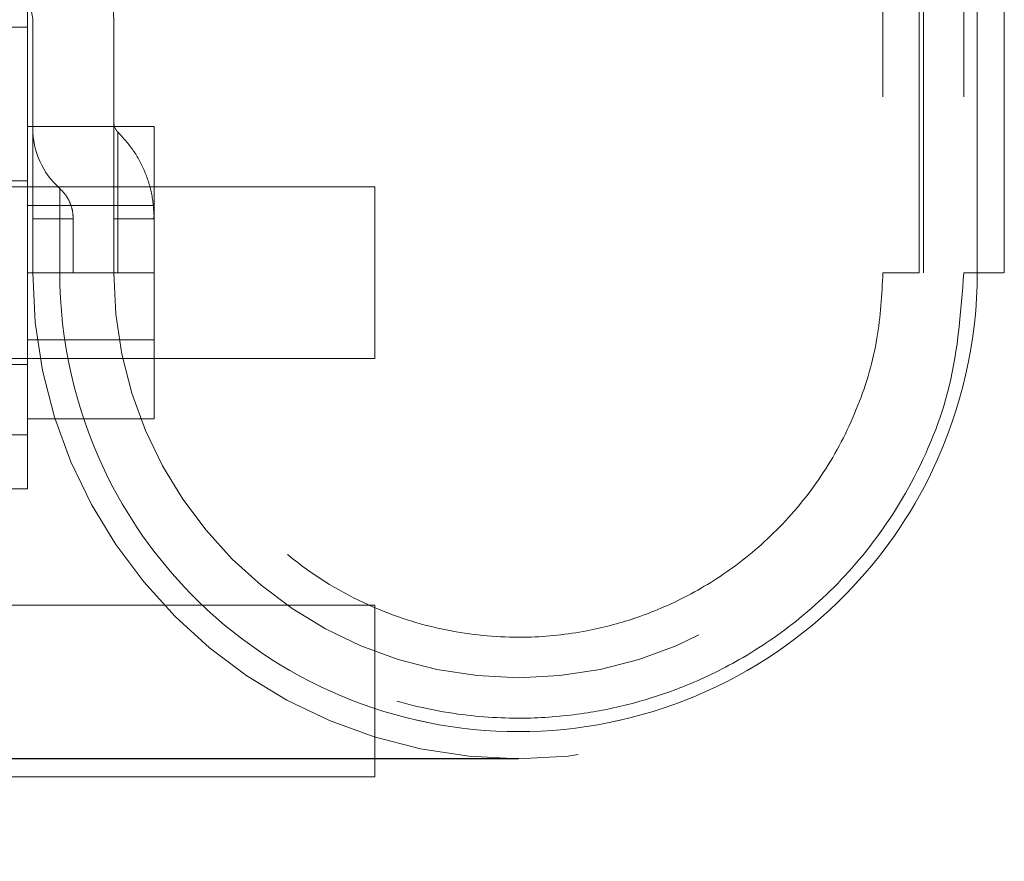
# Model space of a CAD drawing. Header units: inches. Extents: x 0.2 to 10.7, y 0.2 to 7.9.
# Tile 7 of 95: x 3.221 to 3.341, y 2.06 to 2.162. Entities that reach past the tile are written whole.
import ezdxf

# ---------------------------------------------------------------- set-up
doc = ezdxf.new("R2010")
doc.units = ezdxf.units.IN
doc.header["$MEASUREMENT"] = 0
doc.linetypes.add('HIDDEN', pattern=[0.07500000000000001, 0.05, -0.025])
doc.layers.add('DIMENSIONS', color=140, linetype='Continuous')
doc.styles.add('SLDTEXTSTYLE0', font='TXT', dxfattribs={"width": 0.7})
doc.dimstyles.new('SLDDIMSTYLE1', dxfattribs={"dimtxt": 0.0849609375, "dimasz": 0.13, "dimexe": 0, "dimexo": 0.0625, "dimgap": 0.021240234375, "dimtad": 0, "dimtih": 1, "dimtoh": 1, "dimlfac": 12, "dimrnd": 1e-09, "dimzin": 12, "dimdsep": 46, "dimtxsty": 'SLDTEXTSTYLE0', "dimsah": 1, "dimcen": 0.09, "dimadec": 0, "dimazin": 3, "dimtfac": 1, "dimtmove": 0, "dimatfit": 0, "dimfxl": 0, "dimfrac": 2, "dimtolj": 1, "dimtzin": 12, "dimarcsym": 0})

# ---------------------------------------------------------------- blocks, each defined once
blk = doc.blocks.new('_D_22')
at = {"layer": 'DIMENSIONS'}
for p, q in [((2.546887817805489, 2.531878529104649), (2.518357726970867, 2.531878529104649)), ((2.518357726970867, 2.531878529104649), (2.518357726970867, 2.396847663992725)), ((2.79935697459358, 2.531878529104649), (2.827887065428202, 2.531878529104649)), ((2.827887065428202, 2.531878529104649), (2.827887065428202, 2.396847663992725)), ((2.95256431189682, 2.53187853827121), (3.082652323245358, 2.53187853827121)), ((3.082652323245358, 2.53187853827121), (3.082652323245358, 2.232197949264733)), ((2.518357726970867, 2.396847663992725), (2.546887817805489, 2.396847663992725)), ((2.827887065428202, 2.396847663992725), (2.79935697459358, 2.396847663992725)), ((3.18457223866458, 2.232197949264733), (2.957652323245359, 2.232197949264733)), ((3.232050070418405, 2.072142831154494), (2.957652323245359, 2.072142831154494)), ((3.082652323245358, 2.072142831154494), (3.082652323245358, 1.822142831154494))]:
    blk.add_line(p, q, dxfattribs=at)
for points in [[(3.082652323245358, 2.232197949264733), (3.102652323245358, 2.362197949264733), (3.062652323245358, 2.362197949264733)], [(3.082652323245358, 2.072142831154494), (3.062652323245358, 1.942142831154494), (3.102652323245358, 1.942142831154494)]]:
    blk.add_solid(points, dxfattribs=at)
at = {"layer": 'DIMENSIONS', "char_height": 0.08333333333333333, "attachment_point": 1, "style": 'SLDTEXTSTYLE0'}
for s, insert in [('1.92', (2.54688782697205, 2.658320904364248)), ('48.8', (2.546887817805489, 2.504269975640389))]:
    blk.add_mtext(s, dxfattribs=dict(at, insert=insert))

msp = doc.modelspace()

# ---------------------------------------------------------------- linework, layer by layer
at = {"color": 7, "linetype": 'HIDDEN', "lineweight": 18}
for p, q in [((3.326345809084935, 2.252589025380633), (3.326345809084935, 2.131197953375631)), ((3.330771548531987, 2.131197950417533), (3.330771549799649, 2.252589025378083)), ((3.33077154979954, 2.252589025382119), (3.33077154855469, 2.131197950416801)), ((3.330771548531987, 2.131197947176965), (3.330771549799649, 2.252589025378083)), ((3.33077154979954, 2.252589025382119), (3.33077154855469, 2.13119794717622)), ((3.330771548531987, 2.13119795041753), (3.330771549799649, 2.25258902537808)), ((3.33077154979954, 2.252589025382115), (3.33077154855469, 2.131197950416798)), ((3.330771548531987, 2.131197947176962), (3.330771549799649, 2.25258902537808)), ((3.33077154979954, 2.252589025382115), (3.33077154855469, 2.131197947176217)), ((3.331262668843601, 2.252589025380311), (3.331262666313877, 2.13119794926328)), ((3.336183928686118, 2.25258902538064), (3.336183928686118, 2.131197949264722)), ((3.337818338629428, 2.13119794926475), (3.33781833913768, 2.25258902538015)), ((3.337818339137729, 2.252589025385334), (3.337818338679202, 2.131197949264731)), ((3.337818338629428, 2.131197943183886), (3.33781833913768, 2.25258902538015)), ((3.337818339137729, 2.252589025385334), (3.337818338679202, 2.131197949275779)), ((3.337818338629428, 2.131197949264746), (3.33781833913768, 2.252589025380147)), ((3.337818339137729, 2.252589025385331), (3.337818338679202, 2.131197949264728)), ((3.337818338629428, 2.131197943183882), (3.33781833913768, 2.252589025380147)), ((3.337818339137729, 2.252589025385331), (3.337818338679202, 2.131197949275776)), ((3.331262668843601, 2.185659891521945), (3.331262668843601, 2.131197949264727)), ((3.34110518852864, 2.131197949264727), (3.34110518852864, 2.185659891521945)), ((3.222338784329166, 2.180410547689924), (3.222338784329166, 2.111512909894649)), ((3.222994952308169, 2.161851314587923), (3.222994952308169, 2.131197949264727)), ((3.232837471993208, 2.131197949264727), (3.232837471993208, 2.161851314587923)), ((3.222338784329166, 2.161023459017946), (3.212496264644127, 2.161023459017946)), ((3.222338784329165, 2.148947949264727), (3.237755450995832, 2.148947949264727)), ((3.237755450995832, 2.131197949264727), (3.237755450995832, 2.148947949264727)), ((3.26457959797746, 2.141614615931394), (3.215100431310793, 2.141614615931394)), ((3.222338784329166, 2.142352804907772), (3.216433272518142, 2.142352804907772)), ((3.26457959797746, 2.131197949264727), (3.26457959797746, 2.141614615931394)), ((3.237755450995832, 2.139360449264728), (3.222338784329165, 2.139360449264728)), ((3.222994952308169, 2.137759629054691), (3.226281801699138, 2.137759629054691)), ((3.222994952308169, 2.137759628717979), (3.226281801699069, 2.137759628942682)), ((3.222994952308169, 2.137759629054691), (3.226281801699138, 2.137759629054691)), ((3.222994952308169, 2.137759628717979), (3.226281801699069, 2.137759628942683)), ((3.222994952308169, 2.137759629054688), (3.226281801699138, 2.137759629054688)), ((3.222994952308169, 2.137759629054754), (3.222994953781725, 2.131197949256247)), ((3.222994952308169, 2.137759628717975), (3.226281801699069, 2.137759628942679)), ((3.222994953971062, 2.131197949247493), (3.222994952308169, 2.137759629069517)), ((3.222994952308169, 2.137759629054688), (3.226281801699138, 2.137759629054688)), ((3.222994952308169, 2.137759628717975), (3.226281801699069, 2.137759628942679)), ((3.226281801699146, 2.137759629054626), (3.226281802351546, 2.131197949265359)), ((3.226281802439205, 2.131197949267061), (3.226281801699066, 2.137759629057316)), ((3.226281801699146, 2.137759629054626), (3.226281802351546, 2.131197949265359)), ((3.226281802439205, 2.131197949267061), (3.226281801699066, 2.137759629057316)), ((3.226281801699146, 2.137759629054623), (3.226281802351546, 2.131197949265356)), ((3.226281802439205, 2.131197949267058), (3.226281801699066, 2.137759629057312)), ((3.226281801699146, 2.137759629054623), (3.226281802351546, 2.131197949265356)), ((3.226281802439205, 2.131197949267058), (3.226281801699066, 2.137759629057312)), ((3.227916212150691, 2.131197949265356), (3.227916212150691, 2.137759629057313)), ((3.232837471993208, 2.137759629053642), (3.233328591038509, 2.137759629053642)), ((3.232837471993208, 2.137759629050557), (3.233328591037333, 2.137759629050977)), ((3.232837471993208, 2.137759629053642), (3.233328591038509, 2.137759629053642)), ((3.232837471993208, 2.137759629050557), (3.233328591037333, 2.137759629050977)), ((3.232837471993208, 2.137759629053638), (3.233328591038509, 2.137759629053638)), ((3.232837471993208, 2.137759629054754), (3.232837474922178, 2.131197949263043)), ((3.232837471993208, 2.137759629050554), (3.233328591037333, 2.137759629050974)), ((3.232837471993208, 2.137759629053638), (3.233328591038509, 2.137759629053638)), ((3.232837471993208, 2.137759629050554), (3.233328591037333, 2.137759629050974)), ((3.233328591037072, 2.137759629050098), (3.233328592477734, 2.131197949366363)), ((3.23332859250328, 2.131197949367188), (3.233328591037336, 2.137759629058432)), ((3.233328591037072, 2.137759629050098), (3.233328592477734, 2.131197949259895)), ((3.23332859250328, 2.131197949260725), (3.233328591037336, 2.137759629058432)), ((3.233328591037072, 2.137759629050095), (3.233328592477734, 2.13119794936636)), ((3.23332859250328, 2.131197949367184), (3.233328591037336, 2.137759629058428)), ((3.233328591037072, 2.137759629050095), (3.233328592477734, 2.131197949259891)), ((3.23332859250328, 2.131197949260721), (3.233328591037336, 2.137759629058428)), ((3.237754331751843, 2.13119794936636), (3.237754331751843, 2.137759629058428)), ((3.222338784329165, 2.131197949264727), (3.237755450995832, 2.131197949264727)), ((3.237755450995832, 2.113447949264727), (3.237755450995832, 2.131197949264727)), ((3.26457959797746, 2.120781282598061), (3.26457959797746, 2.131197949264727)), ((3.222338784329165, 2.123035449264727), (3.237755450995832, 2.123035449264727)), ((3.215100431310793, 2.120781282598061), (3.26457959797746, 2.120781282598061)), ((3.216433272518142, 2.120043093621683), (3.222338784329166, 2.120043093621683)), ((3.222338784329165, 2.113447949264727), (3.237755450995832, 2.113447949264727)), ((3.222338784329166, 2.111512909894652), (3.212496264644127, 2.111512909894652)), ((3.212496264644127, 2.111512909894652), (3.222338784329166, 2.111512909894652)), ((3.222338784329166, 2.111512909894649), (3.212496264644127, 2.111512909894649)), ((3.212496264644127, 2.111512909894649), (3.222338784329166, 2.111512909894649)), ((3.222338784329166, 2.111512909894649), (3.222338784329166, 2.104951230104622)), ((3.222338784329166, 2.104951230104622), (3.212496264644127, 2.104951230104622)), ((3.26457959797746, 2.090781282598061), (3.215100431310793, 2.090781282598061)), ((3.26457959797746, 2.080364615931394), (3.26457959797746, 2.090781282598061)), ((3.26457959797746, 2.069947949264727), (3.26457959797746, 2.080364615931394)), ((3.215100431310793, 2.069947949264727), (3.26457959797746, 2.069947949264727))]:
    msp.add_line(p, q, dxfattribs=at)
for centre, radius, start, end in [((3.219714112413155, 2.161851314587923), 0.01312335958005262, 0, 58.99241699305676), ((3.219714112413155, 2.161851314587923), 0.003280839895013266, 0, 58.99241699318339), ((3.232837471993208, 2.14876340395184), 0.009842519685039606, 180, 228.2366022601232), ((3.234477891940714, 2.149474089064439), 0.001640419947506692, 180, 225.5237275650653), ((3.282050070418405, 2.131197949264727), 0.05905511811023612, 180, 0), ((3.282050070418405, 2.131197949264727), 0.04921259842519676, 180, 0)]:
    msp.add_arc(centre, radius, start, end, dxfattribs=at)
for points, knots in [([(3.233328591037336, 2.137759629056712), (3.233328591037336, 2.140531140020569), (3.233328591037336, 2.144628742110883), (3.233328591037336, 2.147754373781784), (3.233328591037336, 2.148578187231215), (3.233328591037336, 2.147754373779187), (3.233328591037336, 2.14462874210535), (3.233328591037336, 2.140531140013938), (3.233328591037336, 2.137759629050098)], [6.283185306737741, 6.283185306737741, 6.283185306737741, 6.283185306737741, 7.068583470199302, 7.461282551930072, 7.853981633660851, 8.24668071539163, 8.63937979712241, 9.42477796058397, 9.42477796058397, 9.42477796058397, 9.42477796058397]), ([(3.233328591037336, 2.137759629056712), (3.233328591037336, 2.140531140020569), (3.233328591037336, 2.144628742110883), (3.233328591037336, 2.147754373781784), (3.233328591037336, 2.148578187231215), (3.233328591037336, 2.147754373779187), (3.233328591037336, 2.14462874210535), (3.233328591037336, 2.140531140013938), (3.233328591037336, 2.137759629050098)], [6.283185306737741, 6.283185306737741, 6.283185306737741, 6.283185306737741, 7.068583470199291, 7.46128255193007, 7.85398163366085, 8.24668071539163, 8.6393797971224, 9.42477796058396, 9.42477796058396, 9.42477796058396, 9.42477796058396]), ([(3.233328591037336, 2.137759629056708), (3.233328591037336, 2.140531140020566), (3.233328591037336, 2.14462874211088), (3.233328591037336, 2.147754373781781), (3.233328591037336, 2.148578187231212), (3.233328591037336, 2.147754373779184), (3.233328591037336, 2.144628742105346), (3.233328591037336, 2.140531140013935), (3.233328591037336, 2.137759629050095)], [6.283185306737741, 6.283185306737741, 6.283185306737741, 6.283185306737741, 7.068583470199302, 7.461282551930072, 7.853981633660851, 8.24668071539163, 8.63937979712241, 9.42477796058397, 9.42477796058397, 9.42477796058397, 9.42477796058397]), ([(3.233328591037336, 2.137759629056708), (3.233328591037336, 2.140531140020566), (3.233328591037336, 2.14462874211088), (3.233328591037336, 2.147754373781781), (3.233328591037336, 2.148578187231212), (3.233328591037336, 2.147754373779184), (3.233328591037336, 2.144628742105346), (3.233328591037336, 2.140531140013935), (3.233328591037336, 2.137759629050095)], [6.283185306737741, 6.283185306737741, 6.283185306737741, 6.283185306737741, 7.068583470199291, 7.46128255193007, 7.85398163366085, 8.24668071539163, 8.6393797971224, 9.42477796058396, 9.42477796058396, 9.42477796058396, 9.42477796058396]), ([(3.237754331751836, 2.137759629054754), (3.237699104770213, 2.138738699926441), (3.237588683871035, 2.140696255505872), (3.236683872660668, 2.143510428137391), (3.235305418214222, 2.146124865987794), (3.233987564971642, 2.147577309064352), (3.233328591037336, 2.148303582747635)], [0, 0, 0, 0, 0.2500292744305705, 0.4999088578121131, 0.7499364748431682, 1, 1, 1, 1]), ([(3.226281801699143, 2.137759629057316), (3.226281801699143, 2.138239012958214), (3.226281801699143, 2.13871820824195), (3.226281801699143, 2.139603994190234), (3.226281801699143, 2.140010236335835), (3.226281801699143, 2.140688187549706), (3.226281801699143, 2.140959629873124), (3.226281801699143, 2.141326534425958), (3.226281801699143, 2.1414218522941), (3.226281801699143, 2.141421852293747), (3.226281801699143, 2.141326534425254), (3.226281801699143, 2.140959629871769), (3.226281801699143, 2.140688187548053), (3.226281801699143, 2.140010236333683), (3.226281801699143, 2.139603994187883), (3.226281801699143, 2.13871820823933), (3.226281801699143, 2.138239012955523), (3.226281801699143, 2.137759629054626)], [0, 0, 0, 0, 0.125, 0.125, 0.25, 0.25, 0.375, 0.375, 0.5, 0.5, 0.625, 0.625, 0.75, 0.75, 0.875, 0.875, 1, 1, 1, 1]), ([(3.226281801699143, 2.137759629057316), (3.226281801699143, 2.138239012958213), (3.226281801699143, 2.13871820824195), (3.226281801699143, 2.139603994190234), (3.226281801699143, 2.140010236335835), (3.226281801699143, 2.140688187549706), (3.226281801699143, 2.140959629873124), (3.226281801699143, 2.141326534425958), (3.226281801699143, 2.1414218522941), (3.226281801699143, 2.141421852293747), (3.226281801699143, 2.141326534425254), (3.226281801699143, 2.140959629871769), (3.226281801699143, 2.140688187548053), (3.226281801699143, 2.140010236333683), (3.226281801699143, 2.139603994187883), (3.226281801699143, 2.13871820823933), (3.226281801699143, 2.138239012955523), (3.226281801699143, 2.137759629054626)], [0, 0, 0, 0, 0.125, 0.125, 0.25, 0.25, 0.375, 0.375, 0.5, 0.5, 0.625, 0.625, 0.75, 0.75, 0.875, 0.875, 1, 1, 1, 1]), ([(3.226281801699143, 2.137759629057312), (3.226281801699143, 2.13823901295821), (3.226281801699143, 2.138718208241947), (3.226281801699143, 2.13960399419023), (3.226281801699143, 2.140010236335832), (3.226281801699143, 2.140688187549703), (3.226281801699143, 2.140959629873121), (3.226281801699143, 2.141326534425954), (3.226281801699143, 2.141421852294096), (3.226281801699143, 2.141421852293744), (3.226281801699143, 2.141326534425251), (3.226281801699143, 2.140959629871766), (3.226281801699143, 2.14068818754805), (3.226281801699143, 2.14001023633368), (3.226281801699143, 2.13960399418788), (3.226281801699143, 2.138718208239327), (3.226281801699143, 2.13823901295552), (3.226281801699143, 2.137759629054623)], [0, 0, 0, 0, 0.125, 0.125, 0.25, 0.25, 0.375, 0.375, 0.5, 0.5, 0.625, 0.625, 0.75, 0.75, 0.875, 0.875, 1, 1, 1, 1]), ([(3.226281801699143, 2.137759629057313), (3.226281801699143, 2.13823901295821), (3.226281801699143, 2.138718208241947), (3.226281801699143, 2.13960399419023), (3.226281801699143, 2.140010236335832), (3.226281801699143, 2.140688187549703), (3.226281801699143, 2.140959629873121), (3.226281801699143, 2.141326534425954), (3.226281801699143, 2.141421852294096), (3.226281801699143, 2.141421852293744), (3.226281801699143, 2.141326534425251), (3.226281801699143, 2.140959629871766), (3.226281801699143, 2.14068818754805), (3.226281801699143, 2.14001023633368), (3.226281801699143, 2.13960399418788), (3.226281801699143, 2.138718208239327), (3.226281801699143, 2.13823901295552), (3.226281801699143, 2.137759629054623)], [0, 0, 0, 0, 0.125, 0.125, 0.25, 0.25, 0.375, 0.375, 0.5, 0.5, 0.625, 0.625, 0.75, 0.75, 0.875, 0.875, 1, 1, 1, 1]), ([(3.227916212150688, 2.137759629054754), (3.227894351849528, 2.138103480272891), (3.227850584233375, 2.138791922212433), (3.227511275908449, 2.139775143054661), (3.227007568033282, 2.140685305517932), (3.226523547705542, 2.141176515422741), (3.226281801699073, 2.141421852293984)], [0, 0, 0, 0, 0.249785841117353, 0.5001088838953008, 0.7503272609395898, 1, 1, 1, 1]), ([(3.237681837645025, 2.137759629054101), (3.237693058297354, 2.13784204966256), (3.23771460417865, 2.138000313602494), (3.237737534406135, 2.138064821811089), (3.237752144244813, 2.1379950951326), (3.23775361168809, 2.137837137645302), (3.237754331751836, 2.137759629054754)], [0, 0, 0, 0, 0.2770954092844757, 0.5320782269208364, 0.7703941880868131, 1, 1, 1, 1]), ([(3.233328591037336, 2.137759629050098), (3.233988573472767, 2.137759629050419), (3.235308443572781, 2.137759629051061), (3.236671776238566, 2.137759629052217), (3.237472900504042, 2.137759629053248), (3.237575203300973, 2.137759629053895), (3.237609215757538, 2.13775962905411)], [0, 0, 0, 0, 0.2859748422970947, 0.571908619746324, 0.8576731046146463, 1, 1, 1, 1]), ([(3.237609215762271, 2.137759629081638), (3.237575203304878, 2.137759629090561), (3.237472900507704, 2.137759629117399), (3.236671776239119, 2.137759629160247), (3.235308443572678, 2.137759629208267), (3.233988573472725, 2.137759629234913), (3.233328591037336, 2.137759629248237)], [0, 0, 0, 0, 0.1423268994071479, 0.4280913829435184, 0.7140251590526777, 1, 1, 1, 1]), ([(3.233328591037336, 2.137759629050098), (3.233988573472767, 2.137759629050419), (3.235308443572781, 2.137759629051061), (3.236671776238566, 2.137759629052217), (3.237472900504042, 2.137759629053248), (3.237575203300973, 2.137759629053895), (3.237609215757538, 2.13775962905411)], [0, 0, 0, 0, 0.285974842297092, 0.5719086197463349, 0.8576731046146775, 0.9999999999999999, 0.9999999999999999, 0.9999999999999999, 0.9999999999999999]), ([(3.237609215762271, 2.137759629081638), (3.237575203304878, 2.137759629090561), (3.237472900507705, 2.137759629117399), (3.236671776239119, 2.137759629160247), (3.235308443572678, 2.137759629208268), (3.233988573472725, 2.137759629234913), (3.233328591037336, 2.137759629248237)], [0, 0, 0, 0, 0.1423268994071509, 0.4280913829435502, 0.714025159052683, 1, 1, 1, 1]), ([(3.233328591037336, 2.137759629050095), (3.233988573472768, 2.137759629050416), (3.235308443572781, 2.137759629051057), (3.236671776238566, 2.137759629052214), (3.237472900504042, 2.137759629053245), (3.237575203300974, 2.137759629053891), (3.237609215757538, 2.137759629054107)], [0, 0, 0, 0, 0.285974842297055, 0.5719086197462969, 0.857673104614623, 1, 1, 1, 1]), ([(3.237609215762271, 2.137759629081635), (3.237575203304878, 2.137759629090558), (3.237472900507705, 2.137759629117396), (3.236671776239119, 2.137759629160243), (3.235308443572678, 2.137759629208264), (3.233988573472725, 2.13775962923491), (3.233328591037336, 2.137759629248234)], [0, 0, 0, 0, 0.1423268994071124, 0.4280913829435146, 0.7140251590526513, 1, 1, 1, 1]), ([(3.337819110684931, 2.131197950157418), (3.337828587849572, 2.122927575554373), (3.334549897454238, 2.108515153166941), (3.321872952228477, 2.090392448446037), (3.304210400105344, 2.078404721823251), (3.282050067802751, 2.073943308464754), (3.259889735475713, 2.07840472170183), (3.242227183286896, 2.090392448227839), (3.229550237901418, 2.108515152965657), (3.226271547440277, 2.122927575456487), (3.226281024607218, 2.131197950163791)], [4.712414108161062, 4.712414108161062, 4.712414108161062, 4.712414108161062, 5.15721612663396, 5.48839215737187, 5.88580339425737, 6.28321463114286, 6.68062586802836, 7.07803710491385, 7.40921313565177, 7.854015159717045, 7.854015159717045, 7.854015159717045, 7.854015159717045]), ([(3.337819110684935, 2.131197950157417), (3.337828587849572, 2.122927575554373), (3.334549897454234, 2.108515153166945), (3.32187295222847, 2.090392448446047), (3.304210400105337, 2.078404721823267), (3.282050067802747, 2.073943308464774), (3.259889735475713, 2.078404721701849), (3.242227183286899, 2.090392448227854), (3.229550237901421, 2.108515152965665), (3.226271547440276, 2.122927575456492), (3.226281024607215, 2.131197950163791)], [4.712414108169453, 4.712414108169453, 4.712414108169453, 4.712414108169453, 5.15721612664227, 5.4883921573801, 5.8858033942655, 6.2832146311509, 6.68062586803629, 7.07803710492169, 7.40921313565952, 7.8540151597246, 7.8540151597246, 7.8540151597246, 7.8540151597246]), ([(3.337819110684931, 2.131197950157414), (3.337828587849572, 2.12292757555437), (3.334549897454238, 2.108515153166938), (3.321872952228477, 2.090392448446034), (3.304210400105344, 2.078404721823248), (3.282050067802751, 2.073943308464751), (3.259889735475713, 2.078404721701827), (3.242227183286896, 2.090392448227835), (3.229550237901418, 2.108515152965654), (3.226271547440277, 2.122927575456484), (3.226281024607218, 2.131197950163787)], [4.712414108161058, 4.712414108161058, 4.712414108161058, 4.712414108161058, 5.15721612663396, 5.48839215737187, 5.88580339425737, 6.28321463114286, 6.68062586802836, 7.07803710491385, 7.40921313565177, 7.854015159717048, 7.854015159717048, 7.854015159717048, 7.854015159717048]), ([(3.337819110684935, 2.131197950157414), (3.337828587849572, 2.122927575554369), (3.334549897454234, 2.108515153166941), (3.32187295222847, 2.090392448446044), (3.304210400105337, 2.078404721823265), (3.282050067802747, 2.07394330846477), (3.259889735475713, 2.078404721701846), (3.242227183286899, 2.090392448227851), (3.229550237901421, 2.108515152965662), (3.226271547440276, 2.122927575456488), (3.226281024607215, 2.131197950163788)], [4.712414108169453, 4.712414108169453, 4.712414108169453, 4.712414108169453, 5.15721612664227, 5.4883921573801, 5.8858033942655, 6.2832146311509, 6.68062586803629, 7.07803710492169, 7.40921313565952, 7.854015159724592, 7.854015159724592, 7.854015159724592, 7.854015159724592]), ([(3.226281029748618, 2.131197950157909), (3.226271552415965, 2.122927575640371), (3.229550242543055, 2.108515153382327), (3.242227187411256, 2.090392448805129), (3.259889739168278, 2.078404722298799), (3.282050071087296, 2.073943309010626), (3.304210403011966, 2.078404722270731), (3.321872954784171, 2.090392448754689), (3.334549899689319, 2.108515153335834), (3.337828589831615, 2.122927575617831), (3.33781911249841, 2.131197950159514)], [4.712364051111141, 4.712364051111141, 4.712364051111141, 4.712364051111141, 5.157166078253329, 5.4883421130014, 5.88575335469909, 6.28316459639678, 6.680575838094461, 7.07798707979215, 7.409163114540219, 7.853965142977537, 7.853965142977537, 7.853965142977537, 7.853965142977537]), ([(3.226281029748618, 2.131197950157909), (3.226271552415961, 2.122927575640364), (3.229550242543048, 2.108515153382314), (3.242227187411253, 2.090392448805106), (3.25988973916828, 2.078404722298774), (3.282050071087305, 2.073943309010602), (3.304210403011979, 2.078404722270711), (3.321872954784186, 2.090392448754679), (3.334549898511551, 2.108515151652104), (3.337828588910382, 2.122927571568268), (3.337819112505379, 2.131197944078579)], [4.712364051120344, 4.712364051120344, 4.712364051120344, 4.712364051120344, 5.15716607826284, 5.488342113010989, 5.885753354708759, 6.28316459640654, 6.68057583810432, 7.077987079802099, 7.40916311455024, 7.853965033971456, 7.853965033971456, 7.853965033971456, 7.853965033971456]), ([(3.226281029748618, 2.131197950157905), (3.226271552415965, 2.122927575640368), (3.229550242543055, 2.108515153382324), (3.242227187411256, 2.090392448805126), (3.259889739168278, 2.078404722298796), (3.282050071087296, 2.073943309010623), (3.304210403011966, 2.078404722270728), (3.321872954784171, 2.090392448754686), (3.334549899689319, 2.108515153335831), (3.337828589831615, 2.122927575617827), (3.33781911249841, 2.131197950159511)], [4.712364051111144, 4.712364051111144, 4.712364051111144, 4.712364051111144, 5.157166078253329, 5.4883421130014, 5.88575335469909, 6.28316459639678, 6.680575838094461, 7.07798707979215, 7.409163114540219, 7.853965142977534, 7.853965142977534, 7.853965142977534, 7.853965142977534]), ([(3.226281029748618, 2.131197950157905), (3.226271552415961, 2.122927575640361), (3.229550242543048, 2.108515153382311), (3.242227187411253, 2.090392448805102), (3.25988973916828, 2.07840472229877), (3.282050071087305, 2.073943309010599), (3.304210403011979, 2.078404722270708), (3.321872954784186, 2.090392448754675), (3.334549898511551, 2.1085151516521), (3.337828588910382, 2.122927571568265), (3.337819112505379, 2.131197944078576)], [4.712364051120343, 4.712364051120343, 4.712364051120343, 4.712364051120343, 5.15716607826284, 5.488342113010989, 5.885753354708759, 6.28316459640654, 6.68057583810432, 7.077987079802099, 7.40916311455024, 7.853965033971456, 7.853965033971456, 7.853965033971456, 7.853965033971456]), ([(3.33618535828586, 2.131197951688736), (3.335839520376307, 2.126555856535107), (3.335179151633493, 2.117691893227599), (3.330344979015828, 2.105826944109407), (3.323949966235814, 2.096348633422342), (3.316675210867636, 2.089230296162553), (3.309341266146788, 2.084210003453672), (3.302483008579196, 2.080904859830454), (3.296260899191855, 2.078850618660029), (3.290066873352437, 2.077540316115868), (3.283102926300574, 2.076893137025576), (3.274793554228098, 2.077306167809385), (3.265327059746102, 2.079365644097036), (3.255162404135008, 2.083732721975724), (3.245044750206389, 2.090968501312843), (3.237723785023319, 2.099517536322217), (3.232995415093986, 2.107881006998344), (3.230190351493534, 2.115073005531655), (3.228283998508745, 2.122927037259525), (3.228039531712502, 2.128403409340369), (3.227914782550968, 2.131197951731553)], [0, 0, 0, 0, 0.08178785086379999, 0.156171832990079, 0.2231519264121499, 0.2827046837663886, 0.3348323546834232, 0.3795152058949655, 0.4167594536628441, 0.4503340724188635, 0.4911785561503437, 0.5399825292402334, 0.5967469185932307, 0.661443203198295, 0.7340884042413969, 0.814655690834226, 0.8580070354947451, 0.9033462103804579, 0.95067845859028, 1, 1, 1, 1]), ([(3.326345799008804, 2.131197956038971), (3.326205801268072, 2.128531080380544), (3.325917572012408, 2.123040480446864), (3.323531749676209, 2.114936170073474), (3.319657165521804, 2.107257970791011), (3.31442249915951, 2.100583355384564), (3.30839757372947, 2.095313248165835), (3.302220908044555, 2.091567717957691), (3.296223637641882, 2.089084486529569), (3.28993868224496, 2.087442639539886), (3.282657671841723, 2.086664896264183), (3.2740269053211, 2.087304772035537), (3.264617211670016, 2.090043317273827), (3.255397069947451, 2.09526367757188), (3.247460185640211, 2.102799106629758), (3.241734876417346, 2.111913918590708), (3.238344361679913, 2.121578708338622), (3.23794479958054, 2.12809287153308), (3.237754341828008, 2.131197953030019)], [0, 0, 0, 0, 0.05751766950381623, 0.1184181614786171, 0.180805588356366, 0.24230150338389, 0.3003787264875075, 0.3527396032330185, 0.3975898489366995, 0.4401016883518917, 0.4926223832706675, 0.5550043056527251, 0.6258121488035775, 0.7025063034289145, 0.7816561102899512, 0.8595678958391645, 0.9330607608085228, 1, 1, 1, 1]), ([(3.330771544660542, 2.131197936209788), (3.327956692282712, 2.131197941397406), (3.324737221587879, 2.131197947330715), (3.327956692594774, 2.131197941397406), (3.330771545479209, 2.131197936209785)], [0.02713175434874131, 0.02713175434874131, 0.02713175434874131, 0.02713175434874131, 0.499999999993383, 0.9728682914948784, 0.9728682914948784, 0.9728682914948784, 0.9728682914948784]), ([(3.330771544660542, 2.131197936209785), (3.327956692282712, 2.131197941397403), (3.324737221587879, 2.131197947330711), (3.327956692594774, 2.131197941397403), (3.330771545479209, 2.131197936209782)], [0.02713175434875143, 0.02713175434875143, 0.02713175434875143, 0.02713175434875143, 0.499999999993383, 0.9728682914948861, 0.9728682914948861, 0.9728682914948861, 0.9728682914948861]), ([(3.340996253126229, 2.131197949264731), (3.340970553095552, 2.131197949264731), (3.340893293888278, 2.131197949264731), (3.340294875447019, 2.131197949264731), (3.339282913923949, 2.131197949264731), (3.338306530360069, 2.131197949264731), (3.337818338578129, 2.131197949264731)], [0, 0, 0, 0, 0.1424790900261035, 0.4283193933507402, 0.7141596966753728, 1, 1, 1, 1]), ([(3.340996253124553, 2.131197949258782), (3.340970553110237, 2.131197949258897), (3.340893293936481, 2.131197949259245), (3.340294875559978, 2.131197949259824), (3.339282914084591, 2.13119794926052), (3.338306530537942, 2.131197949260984), (3.337818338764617, 2.131197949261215)], [0, 0, 0, 0, 0.1424790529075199, 0.4283193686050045, 0.7141596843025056, 1, 1, 1, 1]), ([(3.340996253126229, 2.131197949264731), (3.340970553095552, 2.131197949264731), (3.340893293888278, 2.131197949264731), (3.340294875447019, 2.131197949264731), (3.33928291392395, 2.131197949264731), (3.33830653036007, 2.131197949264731), (3.33781833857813, 2.131197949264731)], [0, 0, 0, 0, 0.1424790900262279, 0.4283193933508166, 0.7141596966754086, 1, 1, 1, 1]), ([(3.340996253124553, 2.131197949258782), (3.340970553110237, 2.131197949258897), (3.340893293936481, 2.131197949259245), (3.340294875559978, 2.131197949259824), (3.339282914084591, 2.13119794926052), (3.338306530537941, 2.131197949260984), (3.337818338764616, 2.131197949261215)], [0, 0, 0, 0, 0.1424790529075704, 0.4283193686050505, 0.7141596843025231, 0.9999999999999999, 0.9999999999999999, 0.9999999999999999, 0.9999999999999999]), ([(3.340996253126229, 2.131197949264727), (3.340970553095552, 2.131197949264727), (3.340893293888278, 2.131197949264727), (3.340294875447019, 2.131197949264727), (3.339282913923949, 2.131197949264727), (3.338306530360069, 2.131197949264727), (3.337818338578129, 2.131197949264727)], [0, 0, 0, 0, 0.1424790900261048, 0.4283193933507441, 0.7141596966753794, 0.9999999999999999, 0.9999999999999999, 0.9999999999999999, 0.9999999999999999]), ([(3.340996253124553, 2.131197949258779), (3.340970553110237, 2.131197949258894), (3.340893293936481, 2.131197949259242), (3.340294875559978, 2.131197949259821), (3.339282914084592, 2.131197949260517), (3.338306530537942, 2.13119794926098), (3.337818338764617, 2.131197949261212)], [0, 0, 0, 0, 0.142479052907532, 0.4283193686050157, 0.7141596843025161, 1, 1, 1, 1]), ([(3.340996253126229, 2.131197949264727), (3.340970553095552, 2.131197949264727), (3.340893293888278, 2.131197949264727), (3.340294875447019, 2.131197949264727), (3.33928291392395, 2.131197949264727), (3.33830653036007, 2.131197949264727), (3.33781833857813, 2.131197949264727)], [0, 0, 0, 0, 0.1424790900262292, 0.4283193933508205, 0.7141596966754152, 1, 1, 1, 1]), ([(3.340996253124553, 2.131197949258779), (3.340970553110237, 2.131197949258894), (3.340893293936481, 2.131197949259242), (3.340294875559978, 2.131197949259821), (3.339282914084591, 2.131197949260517), (3.338306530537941, 2.13119794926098), (3.337818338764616, 2.131197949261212)], [0, 0, 0, 0, 0.1424790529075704, 0.4283193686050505, 0.7141596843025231, 0.9999999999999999, 0.9999999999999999, 0.9999999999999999, 0.9999999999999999])]:
    msp.add_open_spline(points, degree=3, knots=knots, dxfattribs=at)
for points in [[(3.227916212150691, 2.137759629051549), (3.2279162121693, 2.137759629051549), (3.227306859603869, 2.137759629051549), (3.226281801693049, 2.137759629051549)], [(3.226281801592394, 2.137759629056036), (3.227306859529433, 2.137759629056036), (3.227916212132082, 2.137759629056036), (3.227916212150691, 2.137759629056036)], [(3.227916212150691, 2.137759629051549), (3.2279162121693, 2.137759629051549), (3.227306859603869, 2.137759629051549), (3.226281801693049, 2.137759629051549)], [(3.226281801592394, 2.137759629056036), (3.227306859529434, 2.137759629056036), (3.227916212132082, 2.137759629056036), (3.227916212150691, 2.137759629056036)], [(3.227916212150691, 2.137759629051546), (3.2279162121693, 2.137759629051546), (3.227306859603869, 2.137759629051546), (3.226281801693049, 2.137759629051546)], [(3.226281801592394, 2.137759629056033), (3.227306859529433, 2.137759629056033), (3.227916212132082, 2.137759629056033), (3.227916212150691, 2.137759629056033)], [(3.227916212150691, 2.137759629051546), (3.2279162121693, 2.137759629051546), (3.227306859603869, 2.137759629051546), (3.226281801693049, 2.137759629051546)], [(3.226281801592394, 2.137759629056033), (3.227306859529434, 2.137759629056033), (3.227916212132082, 2.137759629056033), (3.227916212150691, 2.137759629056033)], [(3.233328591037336, 2.137759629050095), (3.234724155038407, 2.1377596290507), (3.236969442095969, 2.137759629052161), (3.237757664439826, 2.137759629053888), (3.237754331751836, 2.137759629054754)], [(3.237754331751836, 2.137759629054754), (3.237757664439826, 2.137759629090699), (3.236969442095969, 2.137759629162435), (3.234724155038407, 2.137759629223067), (3.233328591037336, 2.137759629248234)], [(3.237754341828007, 2.131197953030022), (3.237754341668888, 2.131197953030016), (3.236120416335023, 2.131197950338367), (3.233328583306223, 2.131197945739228)], [(3.237754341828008, 2.131197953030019), (3.237754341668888, 2.131197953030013), (3.236120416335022, 2.131197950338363), (3.233328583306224, 2.131197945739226)], [(3.330771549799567, 2.131197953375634), (3.327978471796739, 2.131197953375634), (3.32471314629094, 2.131197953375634), (3.327978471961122, 2.131197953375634), (3.330771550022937, 2.131197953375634)], [(3.330771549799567, 2.131197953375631), (3.327978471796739, 2.131197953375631), (3.32471314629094, 2.131197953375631), (3.327978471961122, 2.131197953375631), (3.330771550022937, 2.131197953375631)], [(3.336183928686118, 2.131197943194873), (3.336183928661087, 2.131197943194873), (3.336793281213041, 2.131197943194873), (3.337818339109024, 2.131197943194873)], [(3.336183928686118, 2.13119794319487), (3.336183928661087, 2.13119794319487), (3.336793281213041, 2.13119794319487), (3.337818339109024, 2.13119794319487)], [(3.337818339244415, 2.131197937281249), (3.336793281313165, 2.131197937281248), (3.336183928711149, 2.131197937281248), (3.336183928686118, 2.131197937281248)], [(3.337818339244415, 2.131197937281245), (3.336793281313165, 2.131197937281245), (3.336183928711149, 2.131197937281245), (3.336183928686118, 2.131197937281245)], [(3.336185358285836, 2.131197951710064), (3.336185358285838, 2.131197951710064), (3.336793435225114, 2.131197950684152), (3.337818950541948, 2.131197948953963)], [(3.337818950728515, 2.131197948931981), (3.336793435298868, 2.131197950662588), (3.336185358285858, 2.131197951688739), (3.33618535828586, 2.131197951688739)], [(3.336185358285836, 2.131197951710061), (3.336185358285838, 2.131197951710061), (3.336793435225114, 2.131197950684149), (3.337818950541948, 2.13119794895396)], [(3.337818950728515, 2.131197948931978), (3.336793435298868, 2.131197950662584), (3.336185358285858, 2.131197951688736), (3.33618535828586, 2.131197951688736)]]:
    msp.add_open_spline(points, degree=3, dxfattribs=at)
at = {"layer": 'DIMENSIONS'}
msp.add_line((3.282050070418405, 2.072142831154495), (3.229266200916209, 2.072142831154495), dxfattribs=at)

# ---------------------------------------------------------------- dimensions: what is measured, and where the dimension line sits
dim = msp.add_linear_dim(base=(3.082652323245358, 2.232197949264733), p1=(3.282050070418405, 2.072142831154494), p2=(3.23457223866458, 2.232197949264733), angle=90.0000000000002, dimstyle='SLDDIMSTYLE1', dxfattribs=at)
dim.commit()
dim.dimension.update_dxf_attribs({"geometry": '_D_22', "text_midpoint": (3.082652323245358, 2.53187853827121), "dimtype": 160})

doc.saveas('drawing.dxf')
